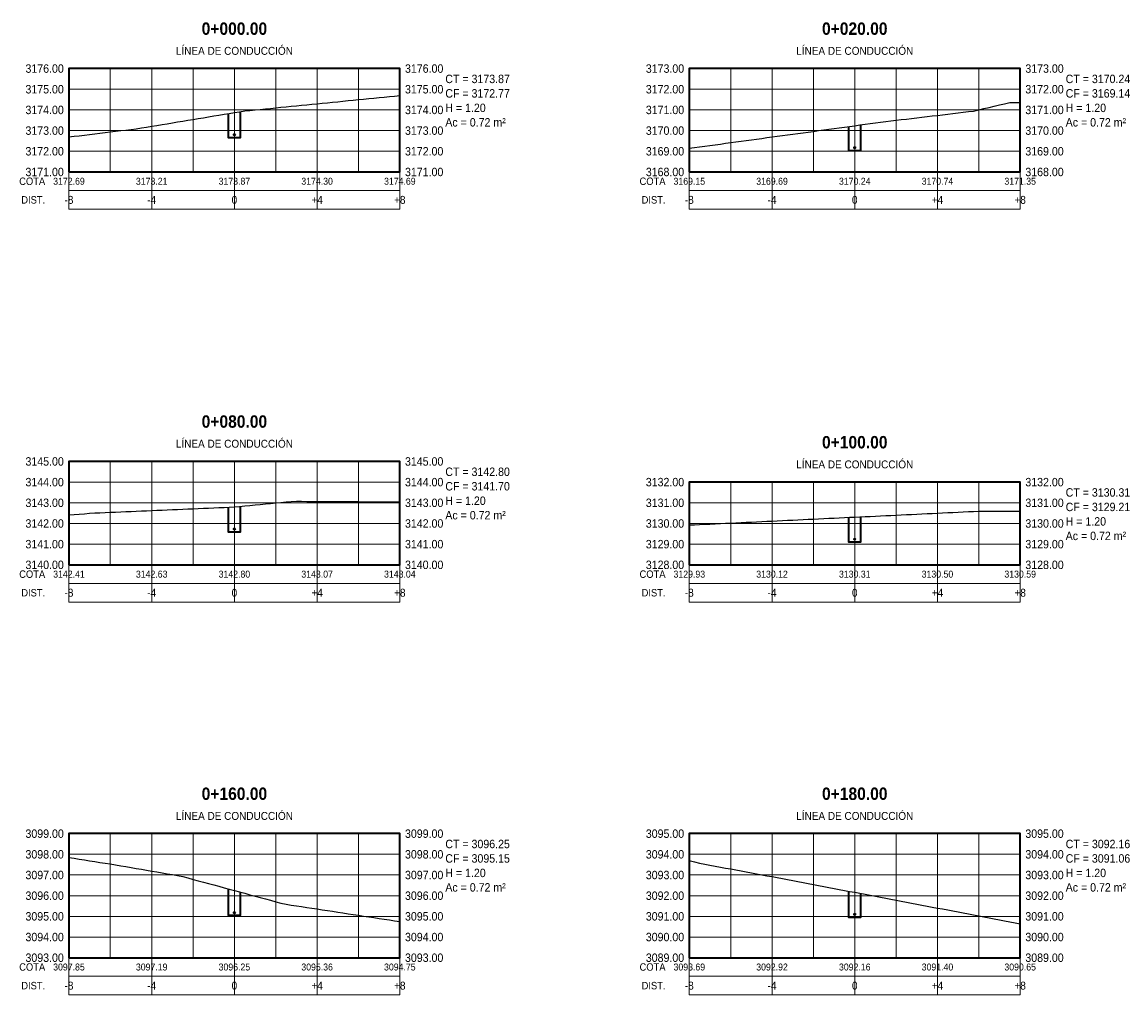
# Model space of a CAD drawing. Header units: metres. Extents: x 295850 to 310263, y 8095845 to 8104014.
# Tile 64 of 77: x 297590 to 297643, y 8103960 to 8104007. Entities that reach past the tile are written whole.
import ezdxf
from ezdxf.enums import TextEntityAlignment as Align

# ---------------------------------------------------------------- set-up
doc = ezdxf.new("R2010")
doc.units = ezdxf.units.M
doc.linetypes.add('CENTER', pattern=[5.08, 3.175, -0.635, 0.635, -0.635])
for name, color, linetype, lineweight in [('AP-EJES', 8, 'CENTER', 13), ('PERF-BANDAS', 7, 'Continuous', 18), ('PERF-MARCO', 7, 'Continuous', 35), ('SEC-GRILLA', 252, 'Continuous', 9), ('SEC-TERRENO', 32, 'Continuous', 25), ('SEC-TUB', 5, 'Continuous', 35), ('SEC-TXT', 7, 'Continuous', 18), ('SEC-ZANJA', 1, 'Continuous', 35)]:
    doc.layers.add(name, color=color, linetype=linetype, lineweight=lineweight)
doc.styles.add('ARIAL', font='arial.ttf')
doc.styles.add('ARIAL-B', font='arialbd.ttf')

# ---------------------------------------------------------------- blocks, each defined once
blk = doc.blocks.new('SECCION_LC_000000')
at = {"layer": 'SEC-TUB'}
h = blk.add_hatch(color=256, dxfattribs=at)
h.dxf.hatch_style = 1
h.paths.add_polyline_path([(297600.031, 8104001.805), (297600.031, 8104001.809), (297600.03, 8104001.813), (297600.029, 8104001.817), (297600.027, 8104001.82), (297600.025, 8104001.824), (297600.022, 8104001.827), (297600.019, 8104001.83), (297600.016, 8104001.832), (297600.012, 8104001.834), (297600.008, 8104001.835), (297600.004, 8104001.836), (297600, 8104001.836), (297599.996, 8104001.836), (297599.992, 8104001.835), (297599.988, 8104001.834), (297599.984, 8104001.832), (297599.981, 8104001.83), (297599.978, 8104001.827), (297599.975, 8104001.824), (297599.973, 8104001.82), (297599.971, 8104001.817), (297599.97, 8104001.813), (297599.969, 8104001.809), (297599.969, 8104001.805), (297599.969, 8104001.801), (297599.97, 8104001.796), (297599.971, 8104001.793), (297599.973, 8104001.789), (297599.975, 8104001.785), (297599.978, 8104001.782), (297599.981, 8104001.78), (297599.984, 8104001.777), (297599.988, 8104001.776), (297599.992, 8104001.774), (297599.996, 8104001.773), (297600, 8104001.773), (297600.004, 8104001.773), (297600.008, 8104001.774), (297600.012, 8104001.776), (297600.016, 8104001.777), (297600.019, 8104001.78), (297600.022, 8104001.782), (297600.025, 8104001.785), (297600.027, 8104001.789), (297600.029, 8104001.793), (297600.03, 8104001.796), (297600.031, 8104001.801)])
at = {"layer": 'AP-EJES'}
blk.add_line((297600, 8104000), (297600, 8104005), dxfattribs=at)
at = {"layer": 'PERF-BANDAS'}
for p, q in [((297592, 8104000), (297592, 8103998.2)), ((297596, 8104000), (297596, 8103998.2)), ((297600, 8104000), (297600, 8103998.2)), ((297604, 8104000), (297604, 8103998.2)), ((297608, 8104000), (297608, 8103998.2)), ((297592, 8103999.1), (297608, 8103999.1))]:
    blk.add_line(p, q, dxfattribs=at)
blk.add_lwpolyline([(297592, 8103998.2), (297608, 8103998.2), (297608, 8104000), (297592, 8104000)], close=True, dxfattribs=at)
at = {"layer": 'PERF-MARCO'}
blk.add_lwpolyline([(297592, 8104000), (297608, 8104000), (297608, 8104005), (297592, 8104005)], close=True, dxfattribs=at)
at = {"layer": 'SEC-GRILLA'}
for p, q in [((297592, 8104005), (297608, 8104005)), ((297592, 8104000), (297592, 8104005)), ((297594, 8104000), (297594, 8104005)), ((297596, 8104000), (297596, 8104005)), ((297598, 8104000), (297598, 8104005)), ((297600, 8104000), (297600, 8104005)), ((297602, 8104000), (297602, 8104005)), ((297604, 8104000), (297604, 8104005)), ((297606, 8104000), (297606, 8104005)), ((297608, 8104000), (297608, 8104005)), ((297592, 8104004), (297608, 8104004)), ((297592, 8104003), (297608, 8104003)), ((297592, 8104002), (297608, 8104002)), ((297592, 8104001), (297608, 8104001)), ((297592, 8104000), (297608, 8104000))]:
    blk.add_line(p, q, dxfattribs=at)
at = {"layer": 'SEC-TERRENO'}
blk.add_lwpolyline([(297592, 8104001.693), (297592.25, 8104001.723), (297592.5, 8104001.754), (297592.75, 8104001.784), (297593, 8104001.815), (297593.25, 8104001.845), (297593.5, 8104001.876), (297593.75, 8104001.906), (297594, 8104001.937), (297594.25, 8104001.967), (297594.5, 8104001.998), (297594.75, 8104002.028), (297595, 8104002.059), (297595.25, 8104002.089), (297595.5, 8104002.127), (297595.75, 8104002.168), (297596, 8104002.21), (297596.25, 8104002.251), (297596.5, 8104002.293), (297596.75, 8104002.334), (297597, 8104002.376), (297597.25, 8104002.417), (297597.5, 8104002.459), (297597.75, 8104002.5), (297598, 8104002.541), (297598.25, 8104002.583), (297598.5, 8104002.624), (297598.75, 8104002.666), (297599, 8104002.707), (297599.25, 8104002.749), (297599.5, 8104002.79), (297599.75, 8104002.832), (297600, 8104002.873), (297600.25, 8104002.915), (297600.5, 8104002.95), (297600.75, 8104002.975), (297601, 8104003), (297601.25, 8104003.025), (297601.5, 8104003.05), (297601.75, 8104003.075), (297602, 8104003.1), (297602.25, 8104003.125), (297602.5, 8104003.15), (297602.75, 8104003.175), (297603, 8104003.2), (297603.25, 8104003.225), (297603.5, 8104003.25), (297603.75, 8104003.275), (297604, 8104003.3), (297604.25, 8104003.325), (297604.5, 8104003.35), (297604.75, 8104003.375), (297605, 8104003.399), (297605.25, 8104003.424), (297605.5, 8104003.449), (297605.75, 8104003.474), (297606, 8104003.499), (297606.25, 8104003.524), (297606.5, 8104003.549), (297606.75, 8104003.574), (297607, 8104003.599), (297607.25, 8104003.624), (297607.5, 8104003.649), (297607.75, 8104003.673), (297608, 8104003.693)], dxfattribs=at)
at = {"layer": 'SEC-TUB'}
blk.add_circle((297600, 8104001.805), 0.0315, dxfattribs=at)
at = {"layer": 'SEC-ZANJA'}
blk.add_lwpolyline([(297599.7, 8104002.823), (297599.7, 8104001.673), (297600.3, 8104001.673), (297600.3, 8104002.923)], dxfattribs=at)
at = {"layer": 'SEC-TXT', "width": 0.9}
for s, height, style, p in [('0+000.00', 0.6, 'ARIAL-B', (297600, 8104006.45)), ('LÍNEA DE CONDUCCIÓN', 0.384, 'ARIAL', (297600, 8104005.55))]:
    blk.add_text(s, height=height, dxfattribs=dict(at, style=style)).set_placement(p, align=Align.BOTTOM_CENTER)
at = {"layer": 'SEC-TXT', "style": 'ARIAL', "width": 0.9}
for s, height, p in [('3176.00', 0.408, (297591.75, 8104005)), ('3175.00', 0.408, (297591.75, 8104004)), ('3174.00', 0.408, (297591.75, 8104003)), ('3173.00', 0.408, (297591.75, 8104002)), ('3172.00', 0.408, (297591.75, 8104001)), ('COTA', 0.36, (297590.85, 8103999.55)), ('3171.00', 0.408, (297591.75, 8104000)), ('DIST.', 0.36, (297590.85, 8103998.65))]:
    blk.add_text(s, height=height, dxfattribs=at).set_placement(p, align=Align.MIDDLE_RIGHT)
for s, p in [('3176.00', (297608.25, 8104005)), ('CT = 3173.87', (297610.2, 8104004.5)), ('3175.00', (297608.25, 8104004)), ('CF = 3172.77', (297610.2, 8104003.8)), ('3174.00', (297608.25, 8104003)), ('H = 1.20', (297610.2, 8104003.1)), ('Ac = 0.72 m²', (297610.2, 8104002.4)), ('3173.00', (297608.25, 8104002)), ('3172.00', (297608.25, 8104001)), ('3171.00', (297608.25, 8104000))]:
    blk.add_text(s, height=0.408, dxfattribs=at).set_placement(p, align=Align.MIDDLE_LEFT)
for s, height, p in [('3172.69', 0.336, (297592, 8103999.55)), ('3173.21', 0.336, (297596, 8103999.55)), ('3173.87', 0.336, (297600, 8103999.55)), ('3174.30', 0.336, (297604, 8103999.55)), ('3174.69', 0.336, (297608, 8103999.55)), ('-8', 0.384, (297592, 8103998.65)), ('-4', 0.384, (297596, 8103998.65)), ('0', 0.384, (297600, 8103998.65)), ('+4', 0.384, (297604, 8103998.65)), ('+8', 0.384, (297608, 8103998.65))]:
    blk.add_text(s, height=height, dxfattribs=at).set_placement(p, align=Align.MIDDLE_CENTER)
blk = doc.blocks.new('SECCION_LC_002000')
at = {"layer": 'SEC-TUB'}
h = blk.add_hatch(color=256, dxfattribs=at)
h.dxf.hatch_style = 1
h.paths.add_polyline_path([(297630.031, 8104001.169), (297630.031, 8104001.173), (297630.03, 8104001.177), (297630.029, 8104001.181), (297630.027, 8104001.184), (297630.025, 8104001.188), (297630.022, 8104001.191), (297630.019, 8104001.194), (297630.016, 8104001.196), (297630.012, 8104001.198), (297630.008, 8104001.199), (297630.004, 8104001.2), (297630, 8104001.2), (297629.996, 8104001.2), (297629.992, 8104001.199), (297629.988, 8104001.198), (297629.984, 8104001.196), (297629.981, 8104001.194), (297629.978, 8104001.191), (297629.975, 8104001.188), (297629.973, 8104001.184), (297629.971, 8104001.181), (297629.97, 8104001.177), (297629.969, 8104001.173), (297629.969, 8104001.169), (297629.969, 8104001.164), (297629.97, 8104001.16), (297629.971, 8104001.157), (297629.973, 8104001.153), (297629.975, 8104001.149), (297629.978, 8104001.146), (297629.981, 8104001.144), (297629.984, 8104001.141), (297629.988, 8104001.139), (297629.992, 8104001.138), (297629.996, 8104001.137), (297630, 8104001.137), (297630.004, 8104001.137), (297630.008, 8104001.138), (297630.012, 8104001.139), (297630.016, 8104001.141), (297630.019, 8104001.144), (297630.022, 8104001.146), (297630.025, 8104001.149), (297630.027, 8104001.153), (297630.029, 8104001.157), (297630.03, 8104001.16), (297630.031, 8104001.164)])
at = {"layer": 'AP-EJES'}
blk.add_line((297630, 8104000), (297630, 8104005), dxfattribs=at)
at = {"layer": 'PERF-BANDAS'}
for p, q in [((297622, 8104000), (297622, 8103998.2)), ((297626, 8104000), (297626, 8103998.2)), ((297630, 8104000), (297630, 8103998.2)), ((297634, 8104000), (297634, 8103998.2)), ((297638, 8104000), (297638, 8103998.2)), ((297622, 8103999.1), (297638, 8103999.1))]:
    blk.add_line(p, q, dxfattribs=at)
blk.add_lwpolyline([(297622, 8103998.2), (297638, 8103998.2), (297638, 8104000), (297622, 8104000)], close=True, dxfattribs=at)
at = {"layer": 'PERF-MARCO'}
blk.add_lwpolyline([(297622, 8104000), (297638, 8104000), (297638, 8104005), (297622, 8104005)], close=True, dxfattribs=at)
at = {"layer": 'SEC-GRILLA'}
for p, q in [((297622, 8104005), (297638, 8104005)), ((297622, 8104000), (297622, 8104005)), ((297624, 8104000), (297624, 8104005)), ((297626, 8104000), (297626, 8104005)), ((297628, 8104000), (297628, 8104005)), ((297630, 8104000), (297630, 8104005)), ((297632, 8104000), (297632, 8104005)), ((297634, 8104000), (297634, 8104005)), ((297636, 8104000), (297636, 8104005)), ((297638, 8104000), (297638, 8104005)), ((297622, 8104004), (297638, 8104004)), ((297622, 8104003), (297638, 8104003)), ((297622, 8104002), (297638, 8104002)), ((297622, 8104001), (297638, 8104001)), ((297622, 8104000), (297638, 8104000))]:
    blk.add_line(p, q, dxfattribs=at)
at = {"layer": 'SEC-TERRENO'}
blk.add_lwpolyline([(297622, 8104001.146), (297622.25, 8104001.18), (297622.5, 8104001.214), (297622.75, 8104001.249), (297623, 8104001.283), (297623.25, 8104001.317), (297623.5, 8104001.351), (297623.75, 8104001.385), (297624, 8104001.419), (297624.25, 8104001.453), (297624.5, 8104001.487), (297624.75, 8104001.521), (297625, 8104001.555), (297625.25, 8104001.589), (297625.5, 8104001.624), (297625.75, 8104001.658), (297626, 8104001.692), (297626.25, 8104001.726), (297626.5, 8104001.76), (297626.75, 8104001.794), (297627, 8104001.828), (297627.25, 8104001.862), (297627.5, 8104001.896), (297627.75, 8104001.93), (297628, 8104001.964), (297628.25, 8104001.998), (297628.5, 8104002.033), (297628.75, 8104002.067), (297629, 8104002.101), (297629.25, 8104002.135), (297629.5, 8104002.169), (297629.75, 8104002.203), (297630, 8104002.237), (297630.25, 8104002.271), (297630.5, 8104002.305), (297630.75, 8104002.339), (297631, 8104002.373), (297631.25, 8104002.407), (297631.5, 8104002.442), (297631.75, 8104002.476), (297632, 8104002.507), (297632.25, 8104002.532), (297632.5, 8104002.558), (297632.75, 8104002.587), (297633, 8104002.617), (297633.25, 8104002.647), (297633.5, 8104002.677), (297633.75, 8104002.707), (297634, 8104002.737), (297634.25, 8104002.767), (297634.5, 8104002.797), (297634.75, 8104002.827), (297635, 8104002.857), (297635.25, 8104002.887), (297635.5, 8104002.917), (297635.75, 8104002.947), (297636, 8104003.002), (297636.25, 8104003.061), (297636.5, 8104003.12), (297636.75, 8104003.18), (297637, 8104003.239), (297637.25, 8104003.299), (297637.5, 8104003.358), (297637.75, 8104003.365), (297638, 8104003.354)], dxfattribs=at)
at = {"layer": 'SEC-TUB'}
blk.add_circle((297630, 8104001.169), 0.0315, dxfattribs=at)
at = {"layer": 'SEC-ZANJA'}
blk.add_lwpolyline([(297629.7, 8104002.196), (297629.7, 8104001.037), (297630.3, 8104001.037), (297630.3, 8104002.278)], dxfattribs=at)
at = {"layer": 'SEC-TXT', "width": 0.9}
for s, height, style, p in [('0+020.00', 0.6, 'ARIAL-B', (297630, 8104006.45)), ('LÍNEA DE CONDUCCIÓN', 0.384, 'ARIAL', (297630, 8104005.55))]:
    blk.add_text(s, height=height, dxfattribs=dict(at, style=style)).set_placement(p, align=Align.BOTTOM_CENTER)
at = {"layer": 'SEC-TXT', "style": 'ARIAL', "width": 0.9}
for s, height, p in [('3173.00', 0.408, (297621.75, 8104005)), ('3172.00', 0.408, (297621.75, 8104004)), ('3171.00', 0.408, (297621.75, 8104003)), ('3170.00', 0.408, (297621.75, 8104002)), ('3169.00', 0.408, (297621.75, 8104001)), ('COTA', 0.36, (297620.85, 8103999.55)), ('3168.00', 0.408, (297621.75, 8104000)), ('DIST.', 0.36, (297620.85, 8103998.65))]:
    blk.add_text(s, height=height, dxfattribs=at).set_placement(p, align=Align.MIDDLE_RIGHT)
for s, p in [('3173.00', (297638.25, 8104005)), ('CT = 3170.24', (297640.2, 8104004.5)), ('3172.00', (297638.25, 8104004)), ('CF = 3169.14', (297640.2, 8104003.8)), ('3171.00', (297638.25, 8104003)), ('H = 1.20', (297640.2, 8104003.1)), ('Ac = 0.72 m²', (297640.2, 8104002.4)), ('3170.00', (297638.25, 8104002)), ('3169.00', (297638.25, 8104001)), ('3168.00', (297638.25, 8104000))]:
    blk.add_text(s, height=0.408, dxfattribs=at).set_placement(p, align=Align.MIDDLE_LEFT)
for s, height, p in [('3169.15', 0.336, (297622, 8103999.55)), ('3169.69', 0.336, (297626, 8103999.55)), ('3170.24', 0.336, (297630, 8103999.55)), ('3170.74', 0.336, (297634, 8103999.55)), ('3171.35', 0.336, (297638, 8103999.55)), ('-8', 0.384, (297622, 8103998.65)), ('-4', 0.384, (297626, 8103998.65)), ('0', 0.384, (297630, 8103998.65)), ('+4', 0.384, (297634, 8103998.65)), ('+8', 0.384, (297638, 8103998.65))]:
    blk.add_text(s, height=height, dxfattribs=at).set_placement(p, align=Align.MIDDLE_CENTER)
blk = doc.blocks.new('SECCION_LC_008000')
at = {"layer": 'SEC-TUB'}
h = blk.add_hatch(color=256, dxfattribs=at)
h.dxf.hatch_style = 1
h.paths.add_polyline_path([(297600.031, 8103982.733), (297600.031, 8103982.737), (297600.03, 8103982.741), (297600.029, 8103982.745), (297600.027, 8103982.749), (297600.025, 8103982.752), (297600.022, 8103982.755), (297600.019, 8103982.758), (297600.016, 8103982.76), (297600.012, 8103982.762), (297600.008, 8103982.763), (297600.004, 8103982.764), (297600, 8103982.764), (297599.996, 8103982.764), (297599.992, 8103982.763), (297599.988, 8103982.762), (297599.984, 8103982.76), (297599.981, 8103982.758), (297599.978, 8103982.755), (297599.975, 8103982.752), (297599.973, 8103982.749), (297599.971, 8103982.745), (297599.97, 8103982.741), (297599.969, 8103982.737), (297599.969, 8103982.733), (297599.969, 8103982.729), (297599.97, 8103982.725), (297599.971, 8103982.721), (297599.973, 8103982.717), (297599.975, 8103982.714), (297599.978, 8103982.711), (297599.981, 8103982.708), (297599.984, 8103982.706), (297599.988, 8103982.704), (297599.992, 8103982.703), (297599.996, 8103982.702), (297600, 8103982.701), (297600.004, 8103982.702), (297600.008, 8103982.703), (297600.012, 8103982.704), (297600.016, 8103982.706), (297600.019, 8103982.708), (297600.022, 8103982.711), (297600.025, 8103982.714), (297600.027, 8103982.717), (297600.029, 8103982.721), (297600.03, 8103982.725), (297600.031, 8103982.729)])
at = {"layer": 'AP-EJES'}
blk.add_line((297600, 8103981), (297600, 8103986), dxfattribs=at)
at = {"layer": 'PERF-BANDAS'}
for p, q in [((297592, 8103981), (297592, 8103979.2)), ((297596, 8103981), (297596, 8103979.2)), ((297600, 8103981), (297600, 8103979.2)), ((297604, 8103981), (297604, 8103979.2)), ((297608, 8103981), (297608, 8103979.2)), ((297592, 8103980.1), (297608, 8103980.1))]:
    blk.add_line(p, q, dxfattribs=at)
blk.add_lwpolyline([(297592, 8103979.2), (297608, 8103979.2), (297608, 8103981), (297592, 8103981)], close=True, dxfattribs=at)
at = {"layer": 'PERF-MARCO'}
blk.add_lwpolyline([(297592, 8103981), (297608, 8103981), (297608, 8103986), (297592, 8103986)], close=True, dxfattribs=at)
at = {"layer": 'SEC-GRILLA'}
for p, q in [((297592, 8103986), (297608, 8103986)), ((297592, 8103981), (297592, 8103986)), ((297594, 8103981), (297594, 8103986)), ((297596, 8103981), (297596, 8103986)), ((297598, 8103981), (297598, 8103986)), ((297600, 8103981), (297600, 8103986)), ((297602, 8103981), (297602, 8103986)), ((297604, 8103981), (297604, 8103986)), ((297606, 8103981), (297606, 8103986)), ((297608, 8103981), (297608, 8103986)), ((297592, 8103985), (297608, 8103985)), ((297592, 8103984), (297608, 8103984)), ((297592, 8103983), (297608, 8103983)), ((297592, 8103982), (297608, 8103982)), ((297592, 8103981), (297608, 8103981))]:
    blk.add_line(p, q, dxfattribs=at)
at = {"layer": 'SEC-TERRENO'}
blk.add_lwpolyline([(297592, 8103983.413), (297592.25, 8103983.433), (297592.5, 8103983.453), (297592.75, 8103983.473), (297593, 8103983.494), (297593.25, 8103983.512), (297593.5, 8103983.522), (297593.75, 8103983.533), (297594, 8103983.544), (297594.25, 8103983.554), (297594.5, 8103983.565), (297594.75, 8103983.576), (297595, 8103983.586), (297595.25, 8103983.597), (297595.5, 8103983.608), (297595.75, 8103983.618), (297596, 8103983.629), (297596.25, 8103983.64), (297596.5, 8103983.65), (297596.75, 8103983.661), (297597, 8103983.672), (297597.25, 8103983.682), (297597.5, 8103983.693), (297597.75, 8103983.704), (297598, 8103983.714), (297598.25, 8103983.725), (297598.5, 8103983.736), (297598.75, 8103983.746), (297599, 8103983.757), (297599.25, 8103983.768), (297599.5, 8103983.778), (297599.75, 8103983.789), (297600, 8103983.801), (297600.25, 8103983.825), (297600.5, 8103983.849), (297600.75, 8103983.873), (297601, 8103983.897), (297601.25, 8103983.921), (297601.5, 8103983.945), (297601.75, 8103983.969), (297602, 8103983.993), (297602.25, 8103984.017), (297602.5, 8103984.041), (297602.75, 8103984.065), (297603, 8103984.073), (297603.25, 8103984.072), (297603.5, 8103984.07), (297603.75, 8103984.069), (297604, 8103984.067), (297604.25, 8103984.066), (297604.5, 8103984.064), (297604.75, 8103984.062), (297605, 8103984.061), (297605.25, 8103984.059), (297605.5, 8103984.058), (297605.75, 8103984.056), (297606, 8103984.055), (297606.25, 8103984.053), (297606.5, 8103984.052), (297606.75, 8103984.05), (297607, 8103984.049), (297607.25, 8103984.047), (297607.5, 8103984.045), (297607.75, 8103984.044), (297608, 8103984.042)], dxfattribs=at)
at = {"layer": 'SEC-TUB'}
blk.add_circle((297600, 8103982.733), 0.0315, dxfattribs=at)
at = {"layer": 'SEC-ZANJA'}
blk.add_lwpolyline([(297599.7, 8103983.787), (297599.7, 8103982.601), (297600.3, 8103982.601), (297600.3, 8103983.83)], dxfattribs=at)
at = {"layer": 'SEC-TXT', "width": 0.9}
for s, height, style, p in [('0+080.00', 0.6, 'ARIAL-B', (297600, 8103987.45)), ('LÍNEA DE CONDUCCIÓN', 0.384, 'ARIAL', (297600, 8103986.55))]:
    blk.add_text(s, height=height, dxfattribs=dict(at, style=style)).set_placement(p, align=Align.BOTTOM_CENTER)
at = {"layer": 'SEC-TXT', "style": 'ARIAL', "width": 0.9}
for s, height, p in [('3145.00', 0.408, (297591.75, 8103986)), ('3144.00', 0.408, (297591.75, 8103985)), ('3143.00', 0.408, (297591.75, 8103984)), ('3142.00', 0.408, (297591.75, 8103983)), ('3141.00', 0.408, (297591.75, 8103982)), ('3140.00', 0.408, (297591.75, 8103981)), ('COTA', 0.36, (297590.85, 8103980.55)), ('DIST.', 0.36, (297590.85, 8103979.65))]:
    blk.add_text(s, height=height, dxfattribs=at).set_placement(p, align=Align.MIDDLE_RIGHT)
for s, p in [('3145.00', (297608.25, 8103986)), ('CT = 3142.80', (297610.2, 8103985.5)), ('3144.00', (297608.25, 8103985)), ('CF = 3141.70', (297610.2, 8103984.8)), ('H = 1.20', (297610.2, 8103984.1)), ('3143.00', (297608.25, 8103984)), ('Ac = 0.72 m²', (297610.2, 8103983.4)), ('3142.00', (297608.25, 8103983)), ('3141.00', (297608.25, 8103982)), ('3140.00', (297608.25, 8103981))]:
    blk.add_text(s, height=0.408, dxfattribs=at).set_placement(p, align=Align.MIDDLE_LEFT)
for s, height, p in [('3142.41', 0.336, (297592, 8103980.55)), ('3142.63', 0.336, (297596, 8103980.55)), ('3142.80', 0.336, (297600, 8103980.55)), ('3143.07', 0.336, (297604, 8103980.55)), ('3143.04', 0.336, (297608, 8103980.55)), ('-8', 0.384, (297592, 8103979.65)), ('-4', 0.384, (297596, 8103979.65)), ('0', 0.384, (297600, 8103979.65)), ('+4', 0.384, (297604, 8103979.65)), ('+8', 0.384, (297608, 8103979.65))]:
    blk.add_text(s, height=height, dxfattribs=at).set_placement(p, align=Align.MIDDLE_CENTER)
blk = doc.blocks.new('SECCION_LC_010000')
at = {"layer": 'SEC-TUB'}
h = blk.add_hatch(color=256, dxfattribs=at)
h.dxf.hatch_style = 1
h.paths.add_polyline_path([(297630.031, 8103982.241), (297630.031, 8103982.245), (297630.03, 8103982.249), (297630.029, 8103982.253), (297630.027, 8103982.257), (297630.025, 8103982.26), (297630.022, 8103982.263), (297630.019, 8103982.266), (297630.016, 8103982.268), (297630.012, 8103982.27), (297630.008, 8103982.271), (297630.004, 8103982.272), (297630, 8103982.272), (297629.996, 8103982.272), (297629.992, 8103982.271), (297629.988, 8103982.27), (297629.984, 8103982.268), (297629.981, 8103982.266), (297629.978, 8103982.263), (297629.975, 8103982.26), (297629.973, 8103982.257), (297629.971, 8103982.253), (297629.97, 8103982.249), (297629.969, 8103982.245), (297629.969, 8103982.241), (297629.969, 8103982.237), (297629.97, 8103982.233), (297629.971, 8103982.229), (297629.973, 8103982.225), (297629.975, 8103982.222), (297629.978, 8103982.219), (297629.981, 8103982.216), (297629.984, 8103982.214), (297629.988, 8103982.212), (297629.992, 8103982.211), (297629.996, 8103982.21), (297630, 8103982.209), (297630.004, 8103982.21), (297630.008, 8103982.211), (297630.012, 8103982.212), (297630.016, 8103982.214), (297630.019, 8103982.216), (297630.022, 8103982.219), (297630.025, 8103982.222), (297630.027, 8103982.225), (297630.029, 8103982.229), (297630.03, 8103982.233), (297630.031, 8103982.237)])
at = {"layer": 'AP-EJES'}
blk.add_line((297630, 8103981), (297630, 8103985), dxfattribs=at)
at = {"layer": 'PERF-BANDAS'}
for p, q in [((297622, 8103981), (297622, 8103979.2)), ((297626, 8103981), (297626, 8103979.2)), ((297630, 8103981), (297630, 8103979.2)), ((297634, 8103981), (297634, 8103979.2)), ((297638, 8103981), (297638, 8103979.2)), ((297622, 8103980.1), (297638, 8103980.1))]:
    blk.add_line(p, q, dxfattribs=at)
blk.add_lwpolyline([(297622, 8103979.2), (297638, 8103979.2), (297638, 8103981), (297622, 8103981)], close=True, dxfattribs=at)
at = {"layer": 'PERF-MARCO'}
blk.add_lwpolyline([(297622, 8103981), (297638, 8103981), (297638, 8103985), (297622, 8103985)], close=True, dxfattribs=at)
at = {"layer": 'SEC-GRILLA'}
for p, q in [((297622, 8103985), (297638, 8103985)), ((297622, 8103981), (297622, 8103985)), ((297624, 8103981), (297624, 8103985)), ((297626, 8103981), (297626, 8103985)), ((297628, 8103981), (297628, 8103985)), ((297630, 8103981), (297630, 8103985)), ((297632, 8103981), (297632, 8103985)), ((297634, 8103981), (297634, 8103985)), ((297636, 8103981), (297636, 8103985)), ((297638, 8103981), (297638, 8103985)), ((297622, 8103984), (297638, 8103984)), ((297622, 8103983), (297638, 8103983)), ((297622, 8103982), (297638, 8103982)), ((297622, 8103981), (297638, 8103981))]:
    blk.add_line(p, q, dxfattribs=at)
at = {"layer": 'SEC-TERRENO'}
blk.add_lwpolyline([(297622, 8103982.927), (297622.25, 8103982.939), (297622.5, 8103982.951), (297622.75, 8103982.963), (297623, 8103982.974), (297623.25, 8103982.986), (297623.5, 8103982.998), (297623.75, 8103983.01), (297624, 8103983.022), (297624.25, 8103983.034), (297624.5, 8103983.046), (297624.75, 8103983.058), (297625, 8103983.07), (297625.25, 8103983.082), (297625.5, 8103983.094), (297625.75, 8103983.106), (297626, 8103983.118), (297626.25, 8103983.13), (297626.5, 8103983.142), (297626.75, 8103983.154), (297627, 8103983.166), (297627.25, 8103983.178), (297627.5, 8103983.19), (297627.75, 8103983.202), (297628, 8103983.214), (297628.25, 8103983.226), (297628.5, 8103983.238), (297628.75, 8103983.25), (297629, 8103983.262), (297629.25, 8103983.274), (297629.5, 8103983.286), (297629.75, 8103983.297), (297630, 8103983.309), (297630.25, 8103983.321), (297630.5, 8103983.333), (297630.75, 8103983.345), (297631, 8103983.357), (297631.25, 8103983.369), (297631.5, 8103983.381), (297631.75, 8103983.393), (297632, 8103983.405), (297632.25, 8103983.417), (297632.5, 8103983.429), (297632.75, 8103983.441), (297633, 8103983.453), (297633.25, 8103983.465), (297633.5, 8103983.477), (297633.75, 8103983.489), (297634, 8103983.501), (297634.25, 8103983.513), (297634.5, 8103983.525), (297634.75, 8103983.537), (297635, 8103983.549), (297635.25, 8103983.561), (297635.5, 8103983.573), (297635.75, 8103983.585), (297636, 8103983.597), (297636.25, 8103983.598), (297636.5, 8103983.595), (297636.75, 8103983.593), (297637, 8103983.591), (297637.25, 8103983.589), (297637.5, 8103983.588), (297637.75, 8103983.59), (297638, 8103983.592)], dxfattribs=at)
at = {"layer": 'SEC-TUB'}
blk.add_circle((297630, 8103982.241), 0.0315, dxfattribs=at)
at = {"layer": 'SEC-ZANJA'}
blk.add_lwpolyline([(297629.7, 8103983.295), (297629.7, 8103982.109), (297630.3, 8103982.109), (297630.3, 8103983.324)], dxfattribs=at)
at = {"layer": 'SEC-TXT', "width": 0.9}
for s, height, style, p in [('0+100.00', 0.6, 'ARIAL-B', (297630, 8103986.45)), ('LÍNEA DE CONDUCCIÓN', 0.384, 'ARIAL', (297630, 8103985.55))]:
    blk.add_text(s, height=height, dxfattribs=dict(at, style=style)).set_placement(p, align=Align.BOTTOM_CENTER)
at = {"layer": 'SEC-TXT', "style": 'ARIAL', "width": 0.9}
for s, height, p in [('3132.00', 0.408, (297621.75, 8103985)), ('3131.00', 0.408, (297621.75, 8103984)), ('3130.00', 0.408, (297621.75, 8103983)), ('3129.00', 0.408, (297621.75, 8103982)), ('3128.00', 0.408, (297621.75, 8103981)), ('COTA', 0.36, (297620.85, 8103980.55)), ('DIST.', 0.36, (297620.85, 8103979.65))]:
    blk.add_text(s, height=height, dxfattribs=at).set_placement(p, align=Align.MIDDLE_RIGHT)
for s, p in [('3132.00', (297638.25, 8103985)), ('CT = 3130.31', (297640.2, 8103984.5)), ('3131.00', (297638.25, 8103984)), ('CF = 3129.21', (297640.2, 8103983.8)), ('3130.00', (297638.25, 8103983)), ('H = 1.20', (297640.2, 8103983.1)), ('Ac = 0.72 m²', (297640.2, 8103982.4)), ('3129.00', (297638.25, 8103982)), ('3128.00', (297638.25, 8103981))]:
    blk.add_text(s, height=0.408, dxfattribs=at).set_placement(p, align=Align.MIDDLE_LEFT)
for s, height, p in [('3129.93', 0.336, (297622, 8103980.55)), ('3130.12', 0.336, (297626, 8103980.55)), ('3130.31', 0.336, (297630, 8103980.55)), ('3130.50', 0.336, (297634, 8103980.55)), ('3130.59', 0.336, (297638, 8103980.55)), ('-8', 0.384, (297622, 8103979.65)), ('-4', 0.384, (297626, 8103979.65)), ('0', 0.384, (297630, 8103979.65)), ('+4', 0.384, (297634, 8103979.65)), ('+8', 0.384, (297638, 8103979.65))]:
    blk.add_text(s, height=height, dxfattribs=at).set_placement(p, align=Align.MIDDLE_CENTER)
blk = doc.blocks.new('SECCION_LC_016000')
at = {"layer": 'SEC-TUB'}
h = blk.add_hatch(color=256, dxfattribs=at)
h.dxf.hatch_style = 1
h.paths.add_polyline_path([(297600.031, 8103964.181), (297600.031, 8103964.185), (297600.03, 8103964.189), (297600.029, 8103964.193), (297600.027, 8103964.197), (297600.025, 8103964.2), (297600.022, 8103964.203), (297600.019, 8103964.206), (297600.016, 8103964.208), (297600.012, 8103964.21), (297600.008, 8103964.212), (297600.004, 8103964.212), (297600, 8103964.213), (297599.996, 8103964.212), (297599.992, 8103964.212), (297599.988, 8103964.21), (297599.984, 8103964.208), (297599.981, 8103964.206), (297599.978, 8103964.203), (297599.975, 8103964.2), (297599.973, 8103964.197), (297599.971, 8103964.193), (297599.97, 8103964.189), (297599.969, 8103964.185), (297599.969, 8103964.181), (297599.969, 8103964.177), (297599.97, 8103964.173), (297599.971, 8103964.169), (297599.973, 8103964.165), (297599.975, 8103964.162), (297599.978, 8103964.159), (297599.981, 8103964.156), (297599.984, 8103964.154), (297599.988, 8103964.152), (297599.992, 8103964.151), (297599.996, 8103964.15), (297600, 8103964.15), (297600.004, 8103964.15), (297600.008, 8103964.151), (297600.012, 8103964.152), (297600.016, 8103964.154), (297600.019, 8103964.156), (297600.022, 8103964.159), (297600.025, 8103964.162), (297600.027, 8103964.165), (297600.029, 8103964.169), (297600.03, 8103964.173), (297600.031, 8103964.177)])
at = {"layer": 'AP-EJES'}
blk.add_line((297600, 8103962), (297600, 8103968), dxfattribs=at)
at = {"layer": 'PERF-BANDAS'}
for p, q in [((297592, 8103962), (297592, 8103960.2)), ((297596, 8103962), (297596, 8103960.2)), ((297600, 8103962), (297600, 8103960.2)), ((297604, 8103962), (297604, 8103960.2)), ((297608, 8103962), (297608, 8103960.2)), ((297592, 8103961.1), (297608, 8103961.1))]:
    blk.add_line(p, q, dxfattribs=at)
blk.add_lwpolyline([(297592, 8103960.2), (297608, 8103960.2), (297608, 8103962), (297592, 8103962)], close=True, dxfattribs=at)
at = {"layer": 'PERF-MARCO'}
blk.add_lwpolyline([(297592, 8103962), (297608, 8103962), (297608, 8103968), (297592, 8103968)], close=True, dxfattribs=at)
at = {"layer": 'SEC-GRILLA'}
for p, q in [((297592, 8103968), (297608, 8103968)), ((297592, 8103962), (297592, 8103968)), ((297594, 8103962), (297594, 8103968)), ((297596, 8103962), (297596, 8103968)), ((297598, 8103962), (297598, 8103968)), ((297600, 8103962), (297600, 8103968)), ((297602, 8103962), (297602, 8103968)), ((297604, 8103962), (297604, 8103968)), ((297606, 8103962), (297606, 8103968)), ((297608, 8103962), (297608, 8103968)), ((297592, 8103967), (297608, 8103967)), ((297592, 8103966), (297608, 8103966)), ((297592, 8103965), (297608, 8103965)), ((297592, 8103964), (297608, 8103964)), ((297592, 8103963), (297608, 8103963)), ((297592, 8103962), (297608, 8103962))]:
    blk.add_line(p, q, dxfattribs=at)
at = {"layer": 'SEC-TERRENO'}
blk.add_lwpolyline([(297592, 8103966.852), (297592.25, 8103966.812), (297592.5, 8103966.772), (297592.75, 8103966.732), (297593, 8103966.692), (297593.25, 8103966.652), (297593.5, 8103966.612), (297593.75, 8103966.572), (297594, 8103966.532), (297594.25, 8103966.492), (297594.5, 8103966.449), (297594.75, 8103966.406), (297595, 8103966.363), (297595.25, 8103966.319), (297595.5, 8103966.276), (297595.75, 8103966.233), (297596, 8103966.189), (297596.25, 8103966.146), (297596.5, 8103966.103), (297596.75, 8103966.059), (297597, 8103966.016), (297597.25, 8103965.973), (297597.5, 8103965.924), (297597.75, 8103965.857), (297598, 8103965.789), (297598.25, 8103965.722), (297598.5, 8103965.654), (297598.75, 8103965.587), (297599, 8103965.519), (297599.25, 8103965.452), (297599.5, 8103965.385), (297599.75, 8103965.317), (297600, 8103965.25), (297600.25, 8103965.182), (297600.5, 8103965.115), (297600.75, 8103965.047), (297601, 8103964.98), (297601.25, 8103964.912), (297601.5, 8103964.845), (297601.75, 8103964.777), (297602, 8103964.71), (297602.25, 8103964.643), (297602.5, 8103964.585), (297602.75, 8103964.547), (297603, 8103964.509), (297603.25, 8103964.471), (297603.5, 8103964.433), (297603.75, 8103964.395), (297604, 8103964.357), (297604.25, 8103964.319), (297604.5, 8103964.281), (297604.75, 8103964.243), (297605, 8103964.205), (297605.25, 8103964.167), (297605.5, 8103964.129), (297605.75, 8103964.091), (297606, 8103964.053), (297606.25, 8103964.015), (297606.5, 8103963.977), (297606.75, 8103963.939), (297607, 8103963.901), (297607.25, 8103963.863), (297607.5, 8103963.825), (297607.75, 8103963.787), (297608, 8103963.749)], dxfattribs=at)
at = {"layer": 'SEC-TUB'}
blk.add_circle((297600, 8103964.181), 0.0315, dxfattribs=at)
at = {"layer": 'SEC-ZANJA'}
blk.add_lwpolyline([(297599.7, 8103965.331), (297599.7, 8103964.05), (297600.3, 8103964.05), (297600.3, 8103965.169)], dxfattribs=at)
at = {"layer": 'SEC-TXT', "width": 0.9}
for s, height, style, p in [('0+160.00', 0.6, 'ARIAL-B', (297600, 8103969.45)), ('LÍNEA DE CONDUCCIÓN', 0.384, 'ARIAL', (297600, 8103968.55))]:
    blk.add_text(s, height=height, dxfattribs=dict(at, style=style)).set_placement(p, align=Align.BOTTOM_CENTER)
at = {"layer": 'SEC-TXT', "style": 'ARIAL', "width": 0.9}
for s, height, p in [('3099.00', 0.408, (297591.75, 8103968)), ('3098.00', 0.408, (297591.75, 8103967)), ('3097.00', 0.408, (297591.75, 8103966)), ('3096.00', 0.408, (297591.75, 8103965)), ('3095.00', 0.408, (297591.75, 8103964)), ('3094.00', 0.408, (297591.75, 8103963)), ('3093.00', 0.408, (297591.75, 8103962)), ('COTA', 0.36, (297590.85, 8103961.55)), ('DIST.', 0.36, (297590.85, 8103960.65))]:
    blk.add_text(s, height=height, dxfattribs=at).set_placement(p, align=Align.MIDDLE_RIGHT)
for s, p in [('3099.00', (297608.25, 8103968)), ('CT = 3096.25', (297610.2, 8103967.5)), ('3098.00', (297608.25, 8103967)), ('CF = 3095.15', (297610.2, 8103966.8)), ('3097.00', (297608.25, 8103966)), ('H = 1.20', (297610.2, 8103966.1)), ('Ac = 0.72 m²', (297610.2, 8103965.4)), ('3096.00', (297608.25, 8103965)), ('3095.00', (297608.25, 8103964)), ('3094.00', (297608.25, 8103963)), ('3093.00', (297608.25, 8103962))]:
    blk.add_text(s, height=0.408, dxfattribs=at).set_placement(p, align=Align.MIDDLE_LEFT)
for s, height, p in [('3097.85', 0.336, (297592, 8103961.55)), ('3097.19', 0.336, (297596, 8103961.55)), ('3096.25', 0.336, (297600, 8103961.55)), ('3095.36', 0.336, (297604, 8103961.55)), ('3094.75', 0.336, (297608, 8103961.55)), ('-8', 0.384, (297592, 8103960.65)), ('-4', 0.384, (297596, 8103960.65)), ('0', 0.384, (297600, 8103960.65)), ('+4', 0.384, (297604, 8103960.65)), ('+8', 0.384, (297608, 8103960.65))]:
    blk.add_text(s, height=height, dxfattribs=at).set_placement(p, align=Align.MIDDLE_CENTER)
blk = doc.blocks.new('SECCION_LC_018000')
at = {"layer": 'SEC-TUB'}
h = blk.add_hatch(color=256, dxfattribs=at)
h.dxf.hatch_style = 1
h.paths.add_polyline_path([(297630.031, 8103964.093), (297630.031, 8103964.097), (297630.03, 8103964.101), (297630.029, 8103964.105), (297630.027, 8103964.109), (297630.025, 8103964.112), (297630.022, 8103964.115), (297630.019, 8103964.118), (297630.016, 8103964.12), (297630.012, 8103964.122), (297630.008, 8103964.124), (297630.004, 8103964.124), (297630, 8103964.125), (297629.996, 8103964.124), (297629.992, 8103964.124), (297629.988, 8103964.122), (297629.984, 8103964.12), (297629.981, 8103964.118), (297629.978, 8103964.115), (297629.975, 8103964.112), (297629.973, 8103964.109), (297629.971, 8103964.105), (297629.97, 8103964.101), (297629.969, 8103964.097), (297629.969, 8103964.093), (297629.969, 8103964.089), (297629.97, 8103964.085), (297629.971, 8103964.081), (297629.973, 8103964.077), (297629.975, 8103964.074), (297629.978, 8103964.071), (297629.981, 8103964.068), (297629.984, 8103964.066), (297629.988, 8103964.064), (297629.992, 8103964.063), (297629.996, 8103964.062), (297630, 8103964.062), (297630.004, 8103964.062), (297630.008, 8103964.063), (297630.012, 8103964.064), (297630.016, 8103964.066), (297630.019, 8103964.068), (297630.022, 8103964.071), (297630.025, 8103964.074), (297630.027, 8103964.077), (297630.029, 8103964.081), (297630.03, 8103964.085), (297630.031, 8103964.089)])
at = {"layer": 'AP-EJES'}
blk.add_line((297630, 8103962), (297630, 8103968), dxfattribs=at)
at = {"layer": 'PERF-BANDAS'}
for p, q in [((297622, 8103962), (297622, 8103960.2)), ((297626, 8103962), (297626, 8103960.2)), ((297630, 8103962), (297630, 8103960.2)), ((297634, 8103962), (297634, 8103960.2)), ((297638, 8103962), (297638, 8103960.2)), ((297622, 8103961.1), (297638, 8103961.1))]:
    blk.add_line(p, q, dxfattribs=at)
blk.add_lwpolyline([(297622, 8103960.2), (297638, 8103960.2), (297638, 8103962), (297622, 8103962)], close=True, dxfattribs=at)
at = {"layer": 'PERF-MARCO'}
blk.add_lwpolyline([(297622, 8103962), (297638, 8103962), (297638, 8103968), (297622, 8103968)], close=True, dxfattribs=at)
at = {"layer": 'SEC-GRILLA'}
for p, q in [((297622, 8103968), (297638, 8103968)), ((297622, 8103962), (297622, 8103968)), ((297624, 8103962), (297624, 8103968)), ((297626, 8103962), (297626, 8103968)), ((297628, 8103962), (297628, 8103968)), ((297630, 8103962), (297630, 8103968)), ((297632, 8103962), (297632, 8103968)), ((297634, 8103962), (297634, 8103968)), ((297636, 8103962), (297636, 8103968)), ((297638, 8103962), (297638, 8103968)), ((297622, 8103967), (297638, 8103967)), ((297622, 8103966), (297638, 8103966)), ((297622, 8103965), (297638, 8103965)), ((297622, 8103964), (297638, 8103964)), ((297622, 8103963), (297638, 8103963)), ((297622, 8103962), (297638, 8103962))]:
    blk.add_line(p, q, dxfattribs=at)
at = {"layer": 'SEC-TERRENO'}
blk.add_lwpolyline([(297622, 8103966.695), (297622.25, 8103966.631), (297622.5, 8103966.568), (297622.75, 8103966.522), (297623, 8103966.476), (297623.25, 8103966.43), (297623.5, 8103966.384), (297623.75, 8103966.338), (297624, 8103966.293), (297624.25, 8103966.247), (297624.5, 8103966.201), (297624.75, 8103966.155), (297625, 8103966.109), (297625.25, 8103966.062), (297625.5, 8103966.015), (297625.75, 8103965.967), (297626, 8103965.92), (297626.25, 8103965.872), (297626.5, 8103965.825), (297626.75, 8103965.778), (297627, 8103965.73), (297627.25, 8103965.683), (297627.5, 8103965.635), (297627.75, 8103965.588), (297628, 8103965.541), (297628.25, 8103965.493), (297628.5, 8103965.446), (297628.75, 8103965.399), (297629, 8103965.351), (297629.25, 8103965.304), (297629.5, 8103965.256), (297629.75, 8103965.209), (297630, 8103965.162), (297630.25, 8103965.114), (297630.5, 8103965.067), (297630.75, 8103965.019), (297631, 8103964.972), (297631.25, 8103964.925), (297631.5, 8103964.877), (297631.75, 8103964.83), (297632, 8103964.782), (297632.25, 8103964.735), (297632.5, 8103964.688), (297632.75, 8103964.64), (297633, 8103964.593), (297633.25, 8103964.546), (297633.5, 8103964.498), (297633.75, 8103964.451), (297634, 8103964.403), (297634.25, 8103964.356), (297634.5, 8103964.309), (297634.75, 8103964.261), (297635, 8103964.214), (297635.25, 8103964.166), (297635.5, 8103964.119), (297635.75, 8103964.072), (297636, 8103964.024), (297636.25, 8103963.977), (297636.5, 8103963.93), (297636.75, 8103963.882), (297637, 8103963.835), (297637.25, 8103963.787), (297637.5, 8103963.74), (297637.75, 8103963.693), (297638, 8103963.645)], dxfattribs=at)
at = {"layer": 'SEC-TUB'}
blk.add_circle((297630, 8103964.093), 0.0315, dxfattribs=at)
at = {"layer": 'SEC-ZANJA'}
blk.add_lwpolyline([(297629.7, 8103965.218), (297629.7, 8103963.962), (297630.3, 8103963.962), (297630.3, 8103965.105)], dxfattribs=at)
at = {"layer": 'SEC-TXT', "width": 0.9}
for s, height, style, p in [('0+180.00', 0.6, 'ARIAL-B', (297630, 8103969.45)), ('LÍNEA DE CONDUCCIÓN', 0.384, 'ARIAL', (297630, 8103968.55))]:
    blk.add_text(s, height=height, dxfattribs=dict(at, style=style)).set_placement(p, align=Align.BOTTOM_CENTER)
at = {"layer": 'SEC-TXT', "style": 'ARIAL', "width": 0.9}
for s, height, p in [('3095.00', 0.408, (297621.75, 8103968)), ('3094.00', 0.408, (297621.75, 8103967)), ('3093.00', 0.408, (297621.75, 8103966)), ('3092.00', 0.408, (297621.75, 8103965)), ('3091.00', 0.408, (297621.75, 8103964)), ('3090.00', 0.408, (297621.75, 8103963)), ('3089.00', 0.408, (297621.75, 8103962)), ('COTA', 0.36, (297620.85, 8103961.55)), ('DIST.', 0.36, (297620.85, 8103960.65))]:
    blk.add_text(s, height=height, dxfattribs=at).set_placement(p, align=Align.MIDDLE_RIGHT)
for s, p in [('3095.00', (297638.25, 8103968)), ('CT = 3092.16', (297640.2, 8103967.5)), ('3094.00', (297638.25, 8103967)), ('CF = 3091.06', (297640.2, 8103966.8)), ('3093.00', (297638.25, 8103966)), ('H = 1.20', (297640.2, 8103966.1)), ('Ac = 0.72 m²', (297640.2, 8103965.4)), ('3092.00', (297638.25, 8103965)), ('3091.00', (297638.25, 8103964)), ('3090.00', (297638.25, 8103963)), ('3089.00', (297638.25, 8103962))]:
    blk.add_text(s, height=0.408, dxfattribs=at).set_placement(p, align=Align.MIDDLE_LEFT)
for s, height, p in [('3093.69', 0.336, (297622, 8103961.55)), ('3092.92', 0.336, (297626, 8103961.55)), ('3092.16', 0.336, (297630, 8103961.55)), ('3091.40', 0.336, (297634, 8103961.55)), ('3090.65', 0.336, (297638, 8103961.55)), ('-8', 0.384, (297622, 8103960.65)), ('-4', 0.384, (297626, 8103960.65)), ('0', 0.384, (297630, 8103960.65)), ('+4', 0.384, (297634, 8103960.65)), ('+8', 0.384, (297638, 8103960.65))]:
    blk.add_text(s, height=height, dxfattribs=at).set_placement(p, align=Align.MIDDLE_CENTER)

msp = doc.modelspace()

# ---------------------------------------------------------------- block references
at = {"layer": 'SEC-GRILLA'}
for name in ['SECCION_LC_000000', 'SECCION_LC_002000', 'SECCION_LC_008000', 'SECCION_LC_010000', 'SECCION_LC_016000', 'SECCION_LC_018000']:
    msp.add_blockref(name, (0, 0), dxfattribs=at)

doc.saveas('drawing.dxf')
